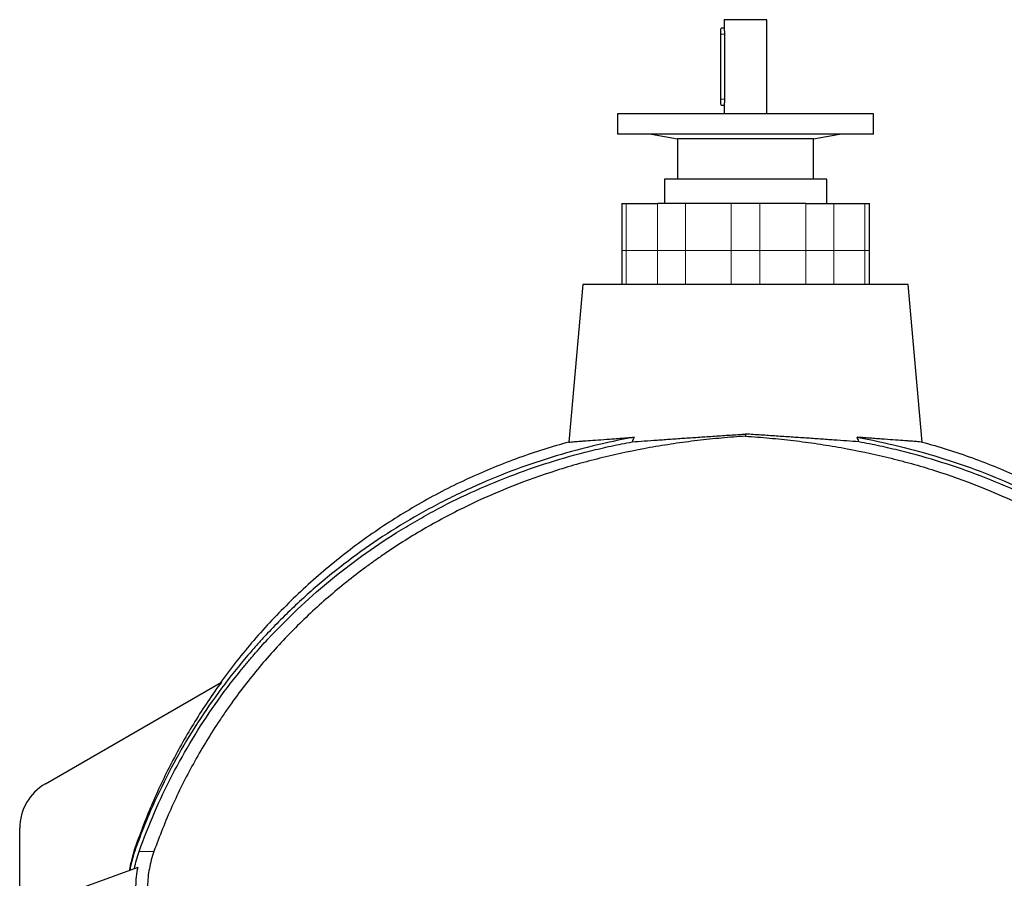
# Model space of a CAD drawing. Header units: millimetres. Extents: x 476 to 4188, y 453 to 4919.
# Tile 5 of 9: x 562 to 1715, y 3914 to 4919. Entities that reach past the tile are written whole.
import ezdxf

# ---------------------------------------------------------------- set-up
doc = ezdxf.new("R2010")
doc.units = ezdxf.units.MM

msp = doc.modelspace()

# ---------------------------------------------------------------- linework, layer by layer
at = {"color": 7, "linetype": 'Continuous', "lineweight": 25}
for p, q in [((1387, 4918.6), (1387, 4908.1)), ((1437, 4918.6), (1387, 4918.6)), ((1437, 4808.6), (1437, 4918.6)), ((1382.9, 4825.6), (1382.9, 4901.6)), ((1387, 4908.6), (1383.6, 4908.6)), ((1387.4, 4901.6), (1387.4, 4825.6)), ((1387.4, 4825.6), (1387.4, 4825.1)), ((1262, 4808.6), (1262, 4784.6)), ((1412, 4808.6), (1262, 4808.6)), ((1383.6, 4818.6), (1387, 4818.6)), ((1387, 4818.6), (1387, 4808.6)), ((1562, 4808.6), (1412, 4808.6)), ((1562, 4784.6), (1562, 4808.6)), ((1412, 4784.6), (1262, 4784.6)), ((1302, 4784.6), (1332.2, 4779.3)), ((1332.2, 4779.3), (1332.2, 4732.1)), ((1412, 4779.3), (1332.2, 4779.3)), ((1562, 4784.6), (1412, 4784.6)), ((1491.7, 4779.3), (1412, 4779.3)), ((1491.7, 4779.3), (1522, 4784.6)), ((1491.7, 4732.1), (1491.7, 4779.3)), ((1317, 4732.1), (1317, 4703.6)), ((1412, 4732.1), (1317, 4732.1)), ((1507, 4732.1), (1412, 4732.1)), ((1507, 4703.6), (1507, 4732.1)), ((1267, 4703.6), (1267, 4648.6)), ((1267, 4703.6), (1272.2, 4703.6)), ((1272.2, 4703.6), (1308.7, 4703.6)), ((1341.5, 4703.6), (1308.7, 4703.6)), ((1395, 4703.6), (1341.5, 4703.6)), ((1428.9, 4703.6), (1395, 4703.6)), ((1482.4, 4703.6), (1428.9, 4703.6)), ((1482.4, 4703.6), (1515.2, 4703.6)), ((1515.2, 4703.6), (1551.7, 4703.6)), ((1551.7, 4703.6), (1557, 4703.6)), ((1557, 4648.6), (1557, 4703.6)), ((1267, 4648.6), (1267, 4608.6)), ((1557, 4608.6), (1557, 4648.6)), ((1221.3, 4608.6), (1205.2, 4424.2)), ((1602.6, 4608.6), (1221.3, 4608.6)), ((1618.7, 4424.2), (1602.6, 4608.6)), ((592, 4024.2), (798.2, 4143.3)), ((562, 3782.1), (562, 3972.2)), ((609.8, 3893.4), (700.5, 3926.4))]:
    msp.add_line(p, q, dxfattribs=at)
at = {"color": 8, "linetype": 'Continuous', "lineweight": 18}
for p, q in [((1382.9, 4901.6), (1387.4, 4901.6)), ((1382.9, 4825.6), (1387.4, 4825.6)), ((1272.2, 4703.6), (1272.2, 4648.6)), ((1308.7, 4703.6), (1308.7, 4648.6)), ((1341.5, 4703.6), (1341.5, 4648.6)), ((1395, 4703.6), (1395, 4648.6)), ((1428.9, 4703.6), (1428.9, 4648.6)), ((1482.4, 4703.6), (1482.4, 4648.6)), ((1515.2, 4703.6), (1515.2, 4648.6)), ((1551.7, 4703.6), (1551.7, 4648.6)), ((1267, 4648.6), (1272.2, 4648.6)), ((1272.2, 4648.6), (1308.7, 4648.6)), ((1272.2, 4648.6), (1272.2, 4608.6)), ((1308.7, 4648.6), (1341.5, 4648.6)), ((1308.7, 4648.6), (1308.7, 4608.6)), ((1341.5, 4648.6), (1395, 4648.6)), ((1341.5, 4648.6), (1341.5, 4608.6)), ((1395, 4648.6), (1428.9, 4648.6)), ((1395, 4648.6), (1395, 4608.6)), ((1428.9, 4648.6), (1428.9, 4608.6)), ((1482.4, 4648.6), (1428.9, 4648.6)), ((1482.4, 4648.6), (1482.4, 4608.6)), ((1515.2, 4648.6), (1482.4, 4648.6)), ((1515.2, 4648.6), (1515.2, 4608.6)), ((1551.7, 4648.6), (1515.2, 4648.6)), ((1551.7, 4648.6), (1551.7, 4608.6)), ((1557, 4648.6), (1551.7, 4648.6))]:
    msp.add_line(p, q, dxfattribs=at)
at = {"color": 7, "linetype": 'Continuous', "lineweight": 25, "flags": 128}
for points in [[(1382.9, 4901.6), (1382.9, 4902.9), (1382.9, 4904), (1383, 4905.1), (1383.1, 4906.1), (1383.1, 4907), (1383.2, 4907.7), (1383.4, 4908.2), (1383.5, 4908.5), (1383.6, 4908.6)], [(1383.6, 4818.6), (1383.5, 4818.7), (1383.4, 4819.1), (1383.2, 4819.6), (1383.1, 4820.3), (1383.1, 4821.1), (1383, 4822.1), (1382.9, 4823.2), (1382.9, 4824.4), (1382.9, 4825.6)]]:
    msp.add_lwpolyline(points, dxfattribs=at)
at = {"color": 7, "linetype": 'Continuous', "lineweight": 25}
msp.add_arc((622, 3972.2), 60, 120, 180, dxfattribs=at)
for start_param, end_param in [(0.470036, 0.478778), (5.804407, 5.813149)]:
    msp.add_ellipse((1412, 3226.9), major_axis=(0, 1349.3), ratio=0.213649, start_param=start_param, end_param=end_param, dxfattribs=at)
for points, knots in [([(1387, 4908.1), (1387, 4908.1), (1387, 4907.9), (1387, 4907.5), (1387.1, 4906.8), (1387.1, 4905.9), (1387.2, 4904.9), (1387.3, 4903.8), (1387.4, 4902.7), (1387.4, 4902), (1387.4, 4901.6)], [0, 0, 0, 0, 0.041613, 0.176327, 0.314702, 0.453891, 0.597049, 0.737088, 0.881456, 1, 1, 1, 1]), ([(1387.4, 4825.1), (1387.4, 4824.8), (1387.4, 4824), (1387.3, 4822.9), (1387.2, 4821.8), (1387.1, 4820.8), (1387.1, 4820), (1387, 4819.3), (1386.9, 4818.8), (1387, 4818.7), (1387, 4818.6)], [0, 0, 0, 0, 0.134807, 0.273626, 0.408405, 0.546915, 0.685051, 0.827049, 0.967468, 1, 1, 1, 1]), ([(1281.4, 4429.8), (1264.9, 4426.8), (1248.6, 4423.4), (1216.2, 4415.5), (1200.2, 4411.1), (1168.5, 4401.2), (1152.8, 4395.9), (1121.7, 4384.1), (1106.3, 4377.7), (1083.5, 4367.3), (1075.9, 4363.7), (1064.6, 4358.2), (1060.9, 4356.3), (1053.4, 4352.4), (1049.7, 4350.5), (1031.2, 4340.6), (1016.8, 4332.3), (988.6, 4314.7), (974.9, 4305.6), (948, 4286.3), (935, 4276.3), (909.5, 4255.4), (897.1, 4244.5), (873.1, 4221.9), (861.4, 4210.2), (848.6, 4196.5), (847.2, 4194.9), (844.4, 4191.9), (843, 4190.3), (838.8, 4185.7), (836, 4182.6), (827.9, 4173.2), (822.6, 4166.8), (806.9, 4147.6), (797, 4134.5), (778.1, 4107.7), (769.1, 4094), (752.1, 4066.1), (744.1, 4051.8), (729, 4022.7), (721.9, 4007.9), (712, 3985.2), (708.9, 3977.5), (702.8, 3962.2), (699.9, 3954.4), (697.1, 3946.6)], [0, 0, 0, 0, 0.0625, 0.0625, 0.125, 0.125, 0.1875, 0.1875, 0.25, 0.25, 0.28125, 0.28125, 0.296875, 0.296875, 0.3125, 0.3125, 0.375, 0.375, 0.4375, 0.4375, 0.5, 0.5, 0.5625, 0.5625, 0.625, 0.625, 0.632812, 0.632812, 0.640625, 0.640625, 0.65625, 0.65625, 0.6875, 0.6875, 0.75, 0.75, 0.8125, 0.8125, 0.875, 0.875, 0.9375, 0.9375, 0.96875, 0.96875, 1, 1, 1, 1]), ([(1412, 4431.1), (1402.5, 4430.5), (1393.2, 4429.7), (1374.4, 4428), (1365.1, 4427), (1346.4, 4424.8), (1337.1, 4423.6), (1318.5, 4420.8), (1309.2, 4419.3), (1281.5, 4414.4), (1263.1, 4410.5), (1240.3, 4404.9), (1235.7, 4403.8), (1226.6, 4401.4), (1222, 4400.2), (1208.4, 4396.4), (1199.4, 4393.7), (1154.8, 4379.5), (1120.2, 4365.8), (1070, 4341.6), (1053.6, 4332.9), (1021.3, 4314.3), (1005.4, 4304.3), (985.9, 4291), (982.1, 4288.3), (974.4, 4282.9), (970.6, 4280.2), (959.3, 4271.8), (951.9, 4266.1), (930.1, 4248.6), (916, 4236.5), (888.9, 4211.1), (875.9, 4198), (850.8, 4170.6), (838.8, 4156.4), (821.5, 4134.3), (815.9, 4126.8), (809.1, 4117.2), (807.7, 4115.3), (805, 4111.4), (803.6, 4109.5), (799.6, 4103.7), (797, 4099.8), (784, 4080.1), (774.4, 4064.1), (756.3, 4031.3), (747.9, 4014.5), (732.6, 3980.3), (725.6, 3962.8), (719.2, 3945)], [0, 0, 0, 0, 0.03125, 0.03125, 0.0625, 0.0625, 0.09375, 0.09375, 0.125, 0.125, 0.1875, 0.1875, 0.203125, 0.203125, 0.21875, 0.21875, 0.25, 0.25, 0.375, 0.375, 0.4375, 0.4375, 0.5, 0.5, 0.515625, 0.515625, 0.53125, 0.53125, 0.5625, 0.5625, 0.625, 0.625, 0.6875, 0.6875, 0.75, 0.75, 0.78125, 0.78125, 0.789062, 0.789062, 0.796875, 0.796875, 0.8125, 0.8125, 0.875, 0.875, 0.9375, 0.9375, 1, 1, 1, 1]), ([(1205.2, 4424.2), (1205.2, 4424.2), (1205.6, 4424.2), (1207.3, 4424.3), (1208.6, 4424.4), (1211.9, 4424.7), (1214, 4424.9), (1217.2, 4425.1), (1217.8, 4425.1), (1219.2, 4425.2), (1219.9, 4425.3), (1222.1, 4425.5), (1223.6, 4425.6), (1228.5, 4425.9), (1232.2, 4426.2), (1240.2, 4426.8), (1244.6, 4427.1), (1250.6, 4427.6), (1251.8, 4427.7), (1254.2, 4427.8), (1255.5, 4427.9), (1259.3, 4428.2), (1261.9, 4428.4), (1269.9, 4429), (1275.5, 4429.4), (1281.4, 4429.8)], [0, 0, 0, 0, 0.125, 0.125, 0.25, 0.25, 0.375, 0.375, 0.40625, 0.40625, 0.4375, 0.4375, 0.5, 0.5, 0.625, 0.625, 0.75, 0.75, 0.78125, 0.78125, 0.8125, 0.8125, 0.875, 0.875, 1, 1, 1, 1]), ([(1279.1, 4424.4), (1283.7, 4424.8), (1288.5, 4425.1), (1298.3, 4425.8), (1303.4, 4426.2), (1309.9, 4426.7), (1311.2, 4426.7), (1313.9, 4426.9), (1315.2, 4427), (1319.2, 4427.3), (1321.9, 4427.5), (1330.1, 4428.1), (1335.7, 4428.5), (1346.9, 4429.2), (1352.6, 4429.6), (1364.1, 4430.4), (1370, 4430.8), (1378.9, 4431.4), (1381.9, 4431.6), (1387.9, 4432), (1390.9, 4432.2), (1399.9, 4432.8), (1405.9, 4433.2), (1412, 4433.6)], [0, 0, 0, 0, 0.125, 0.125, 0.25, 0.25, 0.28125, 0.28125, 0.3125, 0.3125, 0.375, 0.375, 0.5, 0.5, 0.625, 0.625, 0.75, 0.75, 0.8125, 0.8125, 0.875, 0.875, 1, 1, 1, 1]), ([(1544.8, 4424.4), (1540.2, 4424.8), (1535.4, 4425.1), (1525.6, 4425.8), (1520.5, 4426.2), (1514, 4426.7), (1512.7, 4426.7), (1510, 4426.9), (1508.7, 4427), (1504.7, 4427.3), (1502, 4427.5), (1493.8, 4428.1), (1488.3, 4428.5), (1477, 4429.2), (1471.3, 4429.6), (1459.8, 4430.4), (1453.9, 4430.8), (1445, 4431.4), (1442, 4431.6), (1436, 4432), (1433, 4432.2), (1424, 4432.8), (1418, 4433.2), (1412, 4433.6)], [0, 0, 0, 0, 0.125, 0.125, 0.25, 0.25, 0.28125, 0.28125, 0.3125, 0.3125, 0.375, 0.375, 0.5, 0.5, 0.625, 0.625, 0.75, 0.75, 0.8125, 0.8125, 0.875, 0.875, 1, 1, 1, 1]), ([(1412, 4431.1), (1421.4, 4430.5), (1430.8, 4429.7), (1449.5, 4428), (1458.9, 4427), (1477.5, 4424.8), (1486.8, 4423.6), (1505.4, 4420.8), (1514.7, 4419.3), (1542.4, 4414.4), (1560.8, 4410.5), (1583.7, 4404.9), (1588.2, 4403.8), (1597.3, 4401.4), (1601.9, 4400.2), (1615.5, 4396.4), (1624.5, 4393.7), (1669.1, 4379.5), (1703.7, 4365.8), (1753.9, 4341.6), (1770.3, 4332.9), (1802.7, 4314.3), (1818.5, 4304.3), (1838, 4291), (1841.8, 4288.3), (1849.5, 4282.9), (1853.3, 4280.2), (1864.6, 4271.8), (1872, 4266.1), (1893.8, 4248.6), (1907.9, 4236.5), (1935, 4211.1), (1948, 4198), (1973.1, 4170.6), (1985.1, 4156.4), (2002.4, 4134.3), (2008, 4126.8), (2014.8, 4117.2), (2016.2, 4115.3), (2018.9, 4111.4), (2020.3, 4109.5), (2024.3, 4103.7), (2026.9, 4099.8), (2039.9, 4080.1), (2049.6, 4064.1), (2067.6, 4031.3), (2076, 4014.5), (2091.3, 3980.3), (2098.4, 3962.8), (2104.7, 3945)], [0, 0, 0, 0, 0.03125, 0.03125, 0.0625, 0.0625, 0.09375, 0.09375, 0.125, 0.125, 0.1875, 0.1875, 0.203125, 0.203125, 0.21875, 0.21875, 0.25, 0.25, 0.375, 0.375, 0.4375, 0.4375, 0.5, 0.5, 0.515625, 0.515625, 0.53125, 0.53125, 0.5625, 0.5625, 0.625, 0.625, 0.6875, 0.6875, 0.75, 0.75, 0.78125, 0.78125, 0.789062, 0.789062, 0.796875, 0.796875, 0.8125, 0.8125, 0.875, 0.875, 0.9375, 0.9375, 1, 1, 1, 1]), ([(1618.7, 4424.2), (1618.7, 4424.2), (1618.3, 4424.2), (1616.6, 4424.3), (1615.3, 4424.4), (1612, 4424.7), (1609.9, 4424.9), (1606.7, 4425.1), (1606.1, 4425.1), (1604.7, 4425.2), (1604, 4425.3), (1601.8, 4425.5), (1600.3, 4425.6), (1595.4, 4425.9), (1591.7, 4426.2), (1583.7, 4426.8), (1579.3, 4427.1), (1573.4, 4427.6), (1572.1, 4427.7), (1569.7, 4427.8), (1568.4, 4427.9), (1564.6, 4428.2), (1562, 4428.4), (1554, 4429), (1548.4, 4429.4), (1542.5, 4429.8)], [0, 0, 0, 0, 0.125, 0.125, 0.25, 0.25, 0.375, 0.375, 0.40625, 0.40625, 0.4375, 0.4375, 0.5, 0.5, 0.625, 0.625, 0.75, 0.75, 0.78125, 0.78125, 0.8125, 0.8125, 0.875, 0.875, 1, 1, 1, 1]), ([(1542.5, 4429.8), (1559, 4426.8), (1575.3, 4423.4), (1607.7, 4415.5), (1623.7, 4411.1), (1655.4, 4401.2), (1671.2, 4395.9), (1702.2, 4384.1), (1717.6, 4377.7), (1740.4, 4367.3), (1748, 4363.7), (1759.3, 4358.2), (1763, 4356.3), (1770.5, 4352.4), (1774.2, 4350.5), (1792.7, 4340.6), (1807.1, 4332.3), (1835.3, 4314.7), (1849.1, 4305.6), (1875.9, 4286.3), (1888.9, 4276.3), (1914.4, 4255.4), (1926.8, 4244.5), (1950.9, 4221.9), (1962.5, 4210.2), (1975.3, 4196.5), (1976.7, 4194.9), (1979.5, 4191.9), (1980.9, 4190.3), (1985.1, 4185.7), (1987.9, 4182.6), (1996, 4173.2), (2001.4, 4166.8), (2017, 4147.6), (2026.9, 4134.5), (2045.8, 4107.7), (2054.8, 4094), (2071.8, 4066.1), (2079.8, 4051.8), (2094.9, 4022.7), (2102, 4007.9), (2111.9, 3985.2), (2115.1, 3977.5), (2121.1, 3962.2), (2124, 3954.4), (2126.8, 3946.6)], [0, 0, 0, 0, 0.0625, 0.0625, 0.125, 0.125, 0.1875, 0.1875, 0.25, 0.25, 0.28125, 0.28125, 0.296875, 0.296875, 0.3125, 0.3125, 0.375, 0.375, 0.4375, 0.4375, 0.5, 0.5, 0.5625, 0.5625, 0.625, 0.625, 0.632812, 0.632812, 0.640625, 0.640625, 0.65625, 0.65625, 0.6875, 0.6875, 0.75, 0.75, 0.8125, 0.8125, 0.875, 0.875, 0.9375, 0.9375, 0.96875, 0.96875, 1, 1, 1, 1]), ([(701.8, 3945), (707.3, 3960.4), (713.3, 3975.5), (726.2, 4005.3), (733.1, 4019.9), (748, 4048.5), (755.9, 4062.6), (772.6, 4090.3), (781.5, 4103.8), (800.2, 4130.5), (810.1, 4143.5), (821.7, 4157.9), (823, 4159.5), (825.6, 4162.7), (829.5, 4167.4), (833.5, 4172.1), (841.6, 4181.4), (847, 4187.5), (863.7, 4205.5), (875.2, 4217), (898.8, 4239.4), (911, 4250.2), (936.2, 4271), (949.1, 4281), (975.7, 4300.2), (989.4, 4309.4), (1006.9, 4320.4), (1010.5, 4322.5), (1017.5, 4326.8), (1021.1, 4328.9), (1031.8, 4335.2), (1039, 4339.2), (1060.8, 4350.9), (1075.5, 4358.3), (1120.3, 4378.8), (1151, 4390.6), (1198.2, 4405.4), (1214.2, 4409.9), (1234.4, 4414.9), (1238.4, 4415.8), (1246.5, 4417.7), (1250.6, 4418.6), (1262.8, 4421.3), (1271, 4422.9), (1279.1, 4424.4)], [0, 0, 0, 0, 0.0625, 0.0625, 0.125, 0.125, 0.1875, 0.1875, 0.25, 0.25, 0.3125, 0.3125, 0.320313, 0.320313, 0.328125, 0.34375, 0.34375, 0.375, 0.375, 0.4375, 0.4375, 0.5, 0.5, 0.5625, 0.5625, 0.625, 0.625, 0.640625, 0.640625, 0.65625, 0.65625, 0.6875, 0.6875, 0.75, 0.75, 0.875, 0.875, 0.9375, 0.9375, 0.953125, 0.953125, 0.96875, 0.96875, 1, 1, 1, 1]), ([(1205.2, 4424.2), (1185.5, 4418.9), (1165.8, 4412.7), (1126.7, 4398.6), (1107.4, 4390.6), (1069.2, 4373.1), (1050.4, 4363.5), (1013.6, 4342.6), (995.6, 4331.3), (960.5, 4307.2), (943.5, 4294.4), (910.6, 4267.3), (894.7, 4253.1), (864.4, 4223.4), (849.8, 4208), (822.3, 4176), (809.3, 4159.5), (797, 4142.6)], [0, 0, 0, 0, 0.125, 0.125, 0.25, 0.25, 0.375, 0.375, 0.5, 0.5, 0.625, 0.625, 0.75, 0.75, 0.875, 0.875, 1, 1, 1, 1]), ([(2122.1, 3945), (2116.6, 3960.4), (2110.6, 3975.5), (2097.7, 4005.3), (2090.8, 4019.9), (2075.9, 4048.5), (2068, 4062.6), (2051.3, 4090.3), (2042.4, 4103.8), (2023.7, 4130.5), (2013.8, 4143.5), (2002.2, 4157.9), (2000.9, 4159.5), (1998.3, 4162.7), (1994.4, 4167.4), (1990.4, 4172.1), (1982.3, 4181.4), (1976.9, 4187.5), (1960.2, 4205.5), (1948.8, 4217), (1925.1, 4239.4), (1912.9, 4250.2), (1887.7, 4271), (1874.8, 4281), (1848.2, 4300.2), (1834.5, 4309.4), (1817, 4320.4), (1813.5, 4322.5), (1806.4, 4326.8), (1802.8, 4328.9), (1792.1, 4335.2), (1784.9, 4339.2), (1763.1, 4350.9), (1748.4, 4358.3), (1703.6, 4378.8), (1672.9, 4390.6), (1625.7, 4405.4), (1609.7, 4409.9), (1589.5, 4414.9), (1585.5, 4415.8), (1577.4, 4417.7), (1573.3, 4418.6), (1561.1, 4421.3), (1552.9, 4422.9), (1544.8, 4424.4)], [0, 0, 0, 0, 0.0625, 0.0625, 0.125, 0.125, 0.1875, 0.1875, 0.25, 0.25, 0.3125, 0.3125, 0.320313, 0.320313, 0.328125, 0.34375, 0.34375, 0.375, 0.375, 0.4375, 0.4375, 0.5, 0.5, 0.5625, 0.5625, 0.625, 0.625, 0.640625, 0.640625, 0.65625, 0.65625, 0.6875, 0.6875, 0.75, 0.75, 0.875, 0.875, 0.9375, 0.9375, 0.953125, 0.953125, 0.96875, 0.96875, 1, 1, 1, 1]), ([(1618.7, 4424.2), (1638.5, 4418.9), (1658.1, 4412.7), (1697.2, 4398.6), (1716.5, 4390.6), (1754.7, 4373.1), (1773.5, 4363.5), (1810.3, 4342.6), (1828.4, 4331.3), (1863.4, 4307.2), (1880.4, 4294.4), (1913.3, 4267.3), (1929.2, 4253.1), (1959.6, 4223.4), (1974.1, 4208), (2001.6, 4176), (2014.6, 4159.5), (2026.9, 4142.6)], [0, 0, 0, 0, 0.125, 0.125, 0.25, 0.25, 0.375, 0.375, 0.5, 0.5, 0.625, 0.625, 0.75, 0.75, 0.875, 0.875, 1, 1, 1, 1]), ([(798.2, 4143.3), (787.2, 4128.2), (776.9, 4112.8), (757.4, 4081.3), (748.3, 4065.2), (731.4, 4032.4), (723.5, 4015.7), (708.9, 3981.7), (702.3, 3964.3), (696.2, 3946.6)], [0, 0, 0, 0, 0.25, 0.25, 0.5, 0.5, 0.75, 0.75, 1, 1, 1, 1]), ([(696.2, 3946.6), (695.6, 3944.7), (694.9, 3942.7), (693.8, 3938.8), (693.2, 3936.8), (691.7, 3930.8), (690.9, 3926.8), (690.3, 3922.7)], [0, 0, 0, 0, 0.25, 0.25, 0.5, 0.5, 1, 1, 1, 1]), ([(697.1, 3946.6), (695.7, 3942.8), (694.5, 3938.9), (693, 3932.9), (692.5, 3931), (691.6, 3927), (691.2, 3925), (690.9, 3923)], [0, 0, 0, 0, 0.5, 0.5, 0.75, 0.75, 1, 1, 1, 1]), ([(696.3, 3924.9), (697, 3928.3), (697.8, 3931.7), (699.6, 3938.4), (700.7, 3941.7), (701.8, 3945)], [0, 0, 0, 0, 0.5, 0.5, 1, 1, 1, 1]), ([(719.2, 3945), (718.1, 3941.7), (717, 3938.4), (715.2, 3931.7), (714.5, 3928.4), (712.5, 3918.1), (711.8, 3911.2), (711.6, 3904.3)], [0, 0, 0, 0, 0.25, 0.25, 0.5, 0.5, 1, 1, 1, 1]), ([(698.1, 3904.3), (698.2, 3908), (698.4, 3911.7), (699.2, 3919.1), (699.8, 3922.8), (700.5, 3926.4)], [0, 0, 0, 0, 0.5, 0.5, 1, 1, 1, 1])]:
    msp.add_open_spline(points, degree=3, knots=knots, dxfattribs=at)
msp.add_open_spline([(1412, 4433.6), (1412, 4432.8), (1412, 4432), (1412, 4431.1)], degree=3, dxfattribs=at)
at = {"color": 8, "linetype": 'Continuous', "lineweight": 18}
msp.add_open_spline([(696.2, 3946.6), (696.5, 3946.6), (696.8, 3946.6), (697.1, 3946.6)], degree=3, dxfattribs=at)
msp.add_open_spline([(701.8, 3945), (703.1, 3945), (705.1, 3945), (709.5, 3945), (711.1, 3945), (714.8, 3945), (716.9, 3945), (719.2, 3945)], degree=3, knots=[0, 0, 0, 0, 0.5, 0.5, 0.75, 0.75, 1, 1, 1, 1], dxfattribs=at)

doc.saveas('drawing.dxf')
